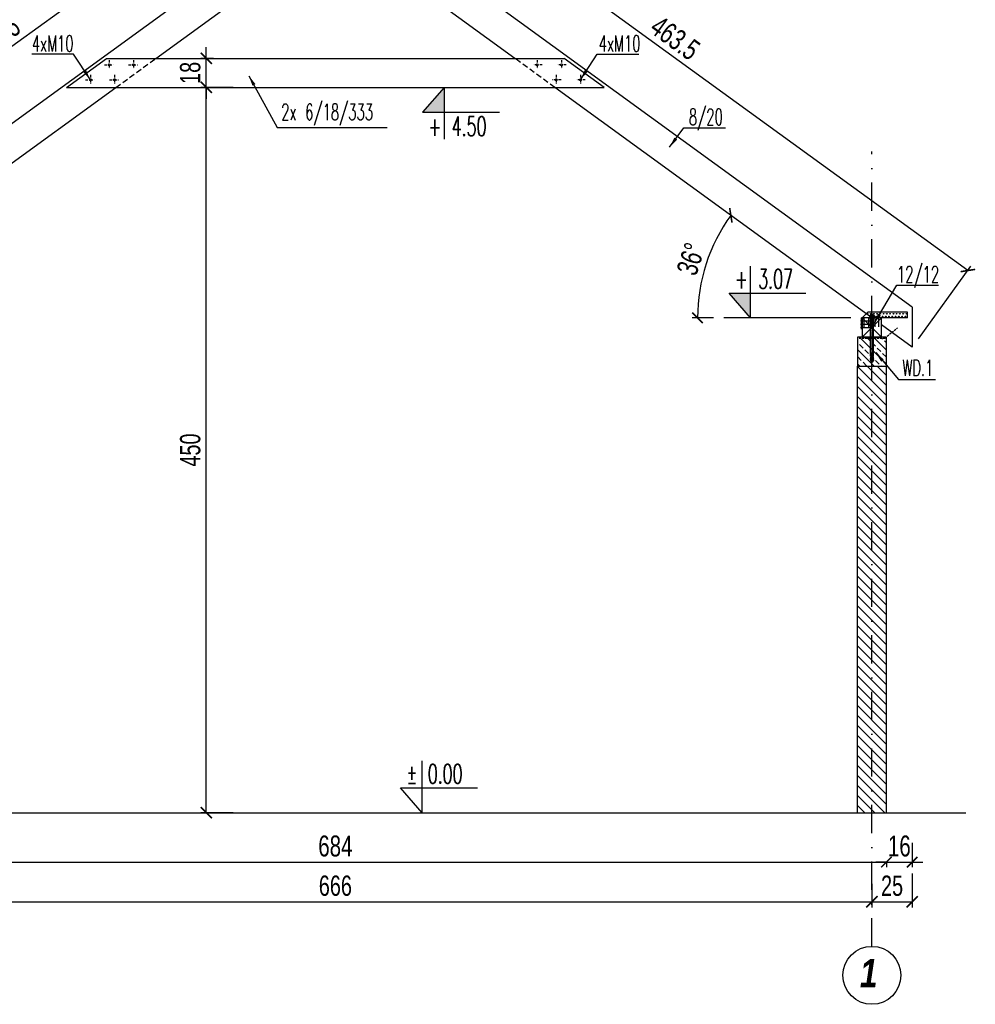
# Model space of a CAD drawing. Extents: x 10476 to 23681, y -304923 to -300723.
# Tile 13 of 25: x 21893 to 22486, y -304382 to -303771. Entities that reach past the tile are written whole.
import ezdxf

# ---------------------------------------------------------------- set-up
doc = ezdxf.new("R2010")
doc.units = 0
doc.header["$MEASUREMENT"] = 0
for name, pattern in [('DASH', [0.75, 0.5, -0.25]), ('DASHDOT', [1, 0.5, -0.25, 0, -0.25]), ('HIDDEN', [0.375, 0.25, -0.125])]:
    doc.linetypes.add(name, pattern=pattern)
doc.layers.get('0').update_dxf_attribs({"linetype": 'CONTINUOUS'})
doc.layers.get('DEFPOINTS').update_dxf_attribs({"linetype": 'CONTINUOUS'})
doc.layers.add('OBRYS', color=7, linetype='CONTINUOUS')
doc.styles.add('kursywa', font='arialbi.ttf', dxfattribs={"width": 0.8})
doc.styles.add('RAMKA', font='arial.ttf', dxfattribs={"width": 0.7})
doc.styles.get("Standard").update_dxf_attribs({"font": 'txt.shx', "width": 0.6})
doc.dimstyles.new('1-50', dxfattribs={"dimscale": 6.5, "dimtxt": 2, "dimasz": 1, "dimexe": 0.5, "dimexo": 1, "dimgap": 0.5, "dimtad": 1, "dimrnd": 0.5, "dimdsep": 46, "dimtxsty": 'RAMKA', "dimblk": 'ARCHTICK', "dimcen": 0, "dimclrd": 2, "dimclre": 2, "dimclrt": 7, "dimadec": 0, "dimazin": 2, "dimtfac": 1, "dimtix": 1, "dimtmove": 0, "dimatfit": 3, "dimfxl": 1, "dimtolj": 1, "dimarcsym": 0})
doc.dimstyles.new('1-75', dxfattribs={"dimscale": 7, "dimtxt": 1.8, "dimasz": 1, "dimexe": 0.5, "dimexo": 1, "dimgap": 0.5, "dimtad": 1, "dimrnd": 0.5, "dimdsep": 46, "dimtxsty": 'RAMKA', "dimblk": 'ARCHTICK', "dimcen": 0, "dimclrd": 2, "dimclre": 2, "dimclrt": 7, "dimadec": 0, "dimazin": 2, "dimtfac": 1, "dimtix": 1, "dimtmove": 0, "dimatfit": 3, "dimfxl": 1, "dimtolj": 1, "dimarcsym": 0})

# ---------------------------------------------------------------- blocks, each defined once
blk = doc.blocks.new('_ArchTick')
at = {"color": 0, "linetype": 'Continuous', "const_width": 0.15}
blk.add_lwpolyline([(-0.5, -0.5), (0.5, 0.5)], dxfattribs=at)
blk = doc.blocks.new('*D94')
at = {"color": 2, "lineweight": -2, "ltscale": 35, "transparency": 16777216}
blk.add_line((21854.47, -303956.11), (21867.64, -303956.11), dxfattribs=at)
blk.add_arc((21756.16, -303956.11), 108.23, 360, 36, dxfattribs=at)
at = {"layer": 'DEFPOINTS', "color": 0, "ltscale": 35, "transparency": 16777216}
for p in [(22106.17, -303701.81), (21862.03, -303933.6), (21756.16, -303956.11), (21780.79, -303956.11), (21847.97, -303956.11)]:
    blk.add_point(p, dxfattribs=at)
at = {"color": 2, "lineweight": -2, "ltscale": 35, "transparency": 16777216, "xscale": 6.5, "yscale": 6.5, "zscale": 6.5}
for p, rotation in [((21843.72, -303892.49), 126.0000000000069), ((21864.39, -303956.11), 269.999999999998)]:
    blk.add_blockref('_ArchTick', p, dxfattribs=dict(at, rotation=rotation))
at = {"color": 7, "ltscale": 35, "transparency": 16777216, "insert": (21868.5, -303919.6), "char_height": 13, "attachment_point": 5, "rotation": 288, "style": 'RAMKA'}
blk.add_mtext('\\A1;36°', dxfattribs=at)
blk = doc.blocks.new('*D95')
at = {"color": 2, "lineweight": -2, "ltscale": 35, "transparency": 16777216}
for p, q in [((21696.62, -303926.73), (22071.63, -303654.26)), ((22102.35, -303696.55), (22069.72, -303651.64)), ((21727.34, -303969.01), (21694.71, -303924.1))]:
    blk.add_line(p, q, dxfattribs=at)
at = {"layer": 'DEFPOINTS', "color": 0, "ltscale": 35, "transparency": 16777216}
for p in [(22071.63, -303654.26), (22106.17, -303701.81), (21731.16, -303974.27)]:
    blk.add_point(p, dxfattribs=at)
at = {"color": 2, "lineweight": -2, "ltscale": 35, "transparency": 16777216, "xscale": 6.5, "yscale": 6.5, "zscale": 6.5}
for p, rotation in [((22071.63, -303654.26), 36.00000000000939), ((21696.62, -303926.73), 216.0000000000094)]:
    blk.add_blockref('_ArchTick', p, dxfattribs=dict(at, rotation=rotation))
at = {"color": 7, "ltscale": 35, "transparency": 16777216, "insert": (21878.31, -303782.49), "char_height": 13, "attachment_point": 5, "rotation": 36, "style": 'RAMKA'}
blk.add_mtext('\\A1;463.5', dxfattribs=at)
blk = doc.blocks.new('*D97')
at = {"color": 2, "lineweight": -2, "ltscale": 35, "transparency": 16777216}
for p, q in [((21747.16, -304281.81), (21747.16, -304296.99)), ((21747.16, -304293.74), (22431.16, -304293.74)), ((22431.16, -304293.64), (22431.16, -304296.99))]:
    blk.add_line(p, q, dxfattribs=at)
at = {"layer": 'DEFPOINTS', "color": 0, "ltscale": 35, "transparency": 16777216}
for p in [(21747.16, -304275.31), (22431.16, -304287.14), (22431.16, -304293.74)]:
    blk.add_point(p, dxfattribs=at)
at = {"color": 2, "lineweight": -2, "ltscale": 35, "transparency": 16777216, "xscale": 6.5, "yscale": 6.5, "zscale": 6.5, "rotation": 180}
blk.add_blockref('_ArchTick', (21747.16, -304293.74), dxfattribs=at)
at = {"color": 2, "lineweight": -2, "ltscale": 35, "transparency": 16777216, "xscale": 6.5, "yscale": 6.5, "zscale": 6.5}
blk.add_blockref('_ArchTick', (22431.16, -304293.74), dxfattribs=at)
at = {"color": 7, "ltscale": 35, "transparency": 16777216, "insert": (22089.16, -304283.86), "char_height": 13, "attachment_point": 5, "style": 'RAMKA'}
blk.add_mtext('\\A1;684', dxfattribs=at)
blk = doc.blocks.new('*D98')
at = {"color": 2, "lineweight": -2, "ltscale": 35, "transparency": 16777216}
for p, q in [((22447.16, -304281.81), (22447.16, -304296.99)), ((22431.16, -304293.74), (22424.66, -304293.74)), ((22431.16, -304293.64), (22431.16, -304296.99)), ((22431.16, -304293.74), (22447.16, -304293.74)), ((22447.16, -304293.74), (22453.66, -304293.74))]:
    blk.add_line(p, q, dxfattribs=at)
at = {"layer": 'DEFPOINTS', "color": 0, "ltscale": 35, "transparency": 16777216}
for p in [(22447.16, -304275.31), (22431.16, -304287.14), (22447.16, -304293.74)]:
    blk.add_point(p, dxfattribs=at)
at = {"color": 2, "lineweight": -2, "ltscale": 35, "transparency": 16777216, "xscale": 6.5, "yscale": 6.5, "zscale": 6.5}
blk.add_blockref('_ArchTick', (22431.16, -304293.74), dxfattribs=at)
at = {"color": 2, "lineweight": -2, "ltscale": 35, "transparency": 16777216, "xscale": 6.5, "yscale": 6.5, "zscale": 6.5, "rotation": 180}
blk.add_blockref('_ArchTick', (22447.16, -304293.74), dxfattribs=at)
at = {"color": 7, "ltscale": 35, "transparency": 16777216, "insert": (22439.16, -304283.86), "char_height": 13, "attachment_point": 5, "style": 'RAMKA'}
blk.add_mtext('\\A1;16', dxfattribs=at)
blk = doc.blocks.new('*D99')
at = {"color": 2, "lineweight": -2, "ltscale": 35, "transparency": 16777216}
for p, q in [((22025.67, -303813.11), (22005.57, -303813.11)), ((22009.07, -304263.11), (22009.07, -303813.11)), ((22025.67, -304263.11), (22005.57, -304263.11))]:
    blk.add_line(p, q, dxfattribs=at)
at = {"layer": 'DEFPOINTS', "color": 0, "ltscale": 35, "transparency": 16777216}
for p in [(22009.07, -303813.11), (22032.67, -303813.11), (22032.67, -304263.11)]:
    blk.add_point(p, dxfattribs=at)
at = {"color": 2, "lineweight": -2, "ltscale": 35, "transparency": 16777216, "xscale": 7, "yscale": 7, "zscale": 7}
for p, rotation in [((22009.07, -303813.11), 90), ((22009.07, -304263.11), 270)]:
    blk.add_blockref('_ArchTick', p, dxfattribs=dict(at, rotation=rotation))
at = {"color": 7, "ltscale": 35, "transparency": 16777216, "insert": (21999.14, -304038.11), "char_height": 12.6, "attachment_point": 5, "rotation": 90, "style": 'RAMKA'}
blk.add_mtext('\\A1;450', dxfattribs=at)
blk = doc.blocks.new('*D100')
at = {"color": 2, "lineweight": -2, "ltscale": 35, "transparency": 16777216}
for p, q in [((22009.07, -303795.11), (22009.07, -303788.11)), ((22013.57, -303795.11), (22005.57, -303795.11)), ((22009.07, -303813.11), (22009.07, -303795.11)), ((22025.67, -303813.11), (22005.57, -303813.11)), ((22009.07, -303813.11), (22009.07, -303820.11))]:
    blk.add_line(p, q, dxfattribs=at)
at = {"layer": 'DEFPOINTS', "color": 0, "ltscale": 35, "transparency": 16777216}
for p in [(22009.07, -303795.11), (22020.57, -303795.11), (22032.67, -303813.11)]:
    blk.add_point(p, dxfattribs=at)
at = {"color": 2, "lineweight": -2, "ltscale": 35, "transparency": 16777216, "xscale": 7, "yscale": 7, "zscale": 7}
for p, rotation in [((22009.07, -303795.11), 270), ((22009.07, -303813.11), 90)]:
    blk.add_blockref('_ArchTick', p, dxfattribs=dict(at, rotation=rotation))
at = {"color": 7, "ltscale": 35, "transparency": 16777216, "insert": (21999.14, -303804.11), "char_height": 12.6, "attachment_point": 5, "rotation": 90, "style": 'RAMKA'}
blk.add_mtext('\\A1;18', dxfattribs=at)
blk = doc.blocks.new('W')
at = {"layer": 'OBRYS', "linetype": 'Continuous'}
for p, q in [((0, -32.09), (0, 0)), ((0, -32.09), (-13.28, -16.67)), ((-13.28, -16.67), (34.41, -16.67))]:
    blk.add_line(p, q, dxfattribs=at)
blk = doc.blocks.new('*D101')
at = {"color": 2, "lineweight": -2, "ltscale": 35, "transparency": 16777216}
for p, q in [((22075.97, -303696.55), (22108.6, -303651.64)), ((22481.7, -303926.73), (22106.69, -303654.26)), ((22450.98, -303969.01), (22483.61, -303924.1))]:
    blk.add_line(p, q, dxfattribs=at)
at = {"layer": 'DEFPOINTS', "color": 0, "ltscale": 35, "transparency": 16777216}
for p in [(22106.69, -303654.26), (22072.15, -303701.81), (22447.16, -303974.27)]:
    blk.add_point(p, dxfattribs=at)
at = {"color": 2, "lineweight": -2, "ltscale": 35, "transparency": 16777216, "xscale": 6.5, "yscale": 6.5, "zscale": 6.5}
for p, rotation in [((22106.69, -303654.26), 143.9999999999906), ((22481.7, -303926.73), 323.9999999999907)]:
    blk.add_blockref('_ArchTick', p, dxfattribs=dict(at, rotation=rotation))
at = {"color": 7, "ltscale": 35, "transparency": 16777216, "insert": (22300.01, -303782.49), "char_height": 13, "attachment_point": 5, "rotation": 324, "style": 'RAMKA'}
blk.add_mtext('\\A1;463.5', dxfattribs=at)
blk = doc.blocks.new('*D102')
at = {"color": 2, "lineweight": -2, "ltscale": 35, "transparency": 16777216}
blk.add_line((22323.85, -303956.11), (22310.68, -303956.11), dxfattribs=at)
blk.add_arc((22422.16, -303956.11), 108.23, 144, 180, dxfattribs=at)
at = {"layer": 'DEFPOINTS', "color": 0, "ltscale": 35, "transparency": 16777216}
for p in [(22072.15, -303701.81), (22323.28, -303912.08), (22330.35, -303956.11), (22397.53, -303956.11), (22422.16, -303956.11)]:
    blk.add_point(p, dxfattribs=at)
at = {"color": 2, "lineweight": -2, "ltscale": 35, "transparency": 16777216, "xscale": 6.5, "yscale": 6.5, "zscale": 6.5}
for p, rotation in [((22334.6, -303892.49), 53.99999999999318), ((22313.93, -303956.11), 270.0000000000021)]:
    blk.add_blockref('_ArchTick', p, dxfattribs=dict(at, rotation=rotation))
at = {"color": 7, "ltscale": 35, "transparency": 16777216, "insert": (22309.82, -303919.6), "char_height": 13, "attachment_point": 5, "rotation": 72, "style": 'RAMKA'}
blk.add_mtext('\\A1;36°', dxfattribs=at)
blk = doc.blocks.new('*D104')
at = {"color": 2, "lineweight": -2, "ltscale": 35, "transparency": 16777216}
for p, q in [((21756.16, -304306.54), (21756.16, -304321.91)), ((22422.16, -304307.33), (22422.16, -304321.91)), ((21756.16, -304318.41), (22422.16, -304318.41))]:
    blk.add_line(p, q, dxfattribs=at)
at = {"layer": 'DEFPOINTS', "color": 0, "ltscale": 35, "transparency": 16777216}
for p in [(21756.16, -304299.54), (22422.16, -304300.33), (22422.16, -304318.41)]:
    blk.add_point(p, dxfattribs=at)
at = {"color": 2, "lineweight": -2, "ltscale": 35, "transparency": 16777216, "xscale": 7, "yscale": 7, "zscale": 7, "rotation": 180}
blk.add_blockref('_ArchTick', (21756.16, -304318.41), dxfattribs=at)
at = {"color": 2, "lineweight": -2, "ltscale": 35, "transparency": 16777216, "xscale": 7, "yscale": 7, "zscale": 7}
blk.add_blockref('_ArchTick', (22422.16, -304318.41), dxfattribs=at)
at = {"color": 7, "ltscale": 35, "transparency": 16777216, "insert": (22089.16, -304308.48), "char_height": 12.6, "attachment_point": 5, "style": 'RAMKA'}
blk.add_mtext('\\A1;666', dxfattribs=at)
blk = doc.blocks.new('*D105')
at = {"color": 2, "lineweight": -2, "ltscale": 35, "transparency": 16777216}
for p, q in [((22447.16, -304300.74), (22447.16, -304321.91)), ((22422.16, -304307.33), (22422.16, -304321.91)), ((22422.16, -304318.41), (22447.16, -304318.41))]:
    blk.add_line(p, q, dxfattribs=at)
at = {"layer": 'DEFPOINTS', "color": 0, "ltscale": 35, "transparency": 16777216}
for p in [(22447.16, -304293.74), (22422.16, -304300.33), (22447.16, -304318.41)]:
    blk.add_point(p, dxfattribs=at)
at = {"color": 2, "lineweight": -2, "ltscale": 35, "transparency": 16777216, "xscale": 7, "yscale": 7, "zscale": 7, "rotation": 180}
blk.add_blockref('_ArchTick', (22422.16, -304318.41), dxfattribs=at)
at = {"color": 2, "lineweight": -2, "ltscale": 35, "transparency": 16777216, "xscale": 7, "yscale": 7, "zscale": 7}
blk.add_blockref('_ArchTick', (22447.16, -304318.41), dxfattribs=at)
at = {"color": 7, "ltscale": 35, "transparency": 16777216, "insert": (22434.66, -304308.48), "char_height": 12.6, "attachment_point": 5, "style": 'RAMKA'}
blk.add_mtext('\\A1;25', dxfattribs=at)

msp = doc.modelspace()

# ---------------------------------------------------------------- hatches: boundary and pattern name
at = {"linetype": 'Continuous', "ltscale": 35}
h = msp.add_hatch(dxfattribs=at)
h.set_pattern_fill('ANSI33', scale=25, angle=-90, style=0)
h.set_pattern_definition([(315, (192369.746, -280476.76), (4.41941738, 4.41941738), []), (315, (192369.746, -280481.1795), (4.41941738, 4.41941738), [3.125, -1.5625])])
h.paths.add_polyline_path([(22413.16027, -303986.10734), (22431.16027, -303986.10734), (22431.16027, -303968.10734), (22413.16027, -303968.10734)])
at = {"linetype": 'Continuous', "ltscale": 40}
h = msp.add_hatch(dxfattribs=at)
h.set_pattern_fill('ANSI31', color=2, scale=35, angle=-90, style=0)
h.set_pattern_definition([(315, (323801.3084, -282446.769), (3.09359217, 3.09359217), [])])
h.paths.add_polyline_path([(22431.16027, -304081.71386), (22431.16027, -303986.10734), (22413.16027, -303986.10734), (22413.16027, -304263.10734), (22431.16027, -304263.10734)])

# ---------------------------------------------------------------- linework, layer by layer
at = {"color": 7, "ltscale": 35}
for p, q in [((21731.16027, -303949.54954), (22089.16027, -303689.44732)), ((22447.16027, -303949.54954), (22089.16027, -303689.44732)), ((21977.75776, -303795.10734), (22106.17329, -303701.808)), ((22200.56278, -303795.10734), (22089.16027, -303714.16868)), ((21922.35945, -303813.10734), (21947.13433, -303795.10734)), ((21947.13433, -303795.10734), (22231.18621, -303795.10734)), ((22255.96108, -303813.10734), (22231.18621, -303795.10734)), ((21756.16027, -303956.10734), (21952.98288, -303813.10734)), ((21922.35945, -303813.10734), (22255.96108, -303813.10734)), ((22422.16027, -303956.10734), (22225.33765, -303813.10734)), ((22447.16027, -303949.54954), (22447.16027, -303974.2709)), ((22447.16027, -303974.2709), (22428.16027, -303960.46659))]:
    msp.add_line(p, q, dxfattribs=at)
at = {"color": 2, "linetype": 'DASH', "ltscale": 7}
for p, q in [((21952.98288, -303813.10734), (21977.75776, -303795.10734)), ((22225.33765, -303813.10734), (22200.56278, -303795.10734))]:
    msp.add_line(p, q, dxfattribs=at)
at = {"color": 2, "linetype": 'DASHDOT', "ltscale": 3}
for p, q in [((21945.87398, -303799.19469), (21951.87398, -303799.19469)), ((21948.87398, -303796.19469), (21948.87398, -303802.19469)), ((21960.83445, -303799.19469), (21966.83445, -303799.19469)), ((21963.83445, -303796.19469), (21963.83445, -303802.19469)), ((22217.48608, -303799.19469), (22211.48608, -303799.19469)), ((22214.48608, -303796.19469), (22214.48608, -303802.19469)), ((22232.44656, -303799.19469), (22226.44656, -303799.19469)), ((22229.44656, -303796.19469), (22229.44656, -303802.19469)), ((21937.11552, -303805.38734), (21937.11552, -303811.38734)), ((21952.076, -303805.38734), (21952.076, -303811.38734)), ((22226.24454, -303805.38734), (22226.24454, -303811.38734)), ((22241.20502, -303805.38734), (22241.20502, -303811.38734)), ((21934.11552, -303808.38734), (21940.11552, -303808.38734)), ((21949.076, -303808.38734), (21955.076, -303808.38734)), ((22229.24454, -303808.38734), (22223.24454, -303808.38734)), ((22244.20502, -303808.38734), (22238.20502, -303808.38734))]:
    msp.add_line(p, q, dxfattribs=at)
at = {"color": 2, "linetype": 'DASHDOT', "ltscale": 35}
msp.add_line((22422.16027, -304346.00926), (22422.16027, -303852.81008), dxfattribs=at)
at = {"color": 7, "ltscale": 25}
for p, q in [((22416.16027, -303956.10734), (22419.66027, -303952.60734)), ((22415.76091, -303963.19894), (22415.76091, -303956.10734))]:
    msp.add_line(p, q, dxfattribs=at)
at = {"color": 7}
for p, q in [((22444.16027, -303952.60734), (22419.66027, -303952.60734)), ((22444.16027, -303956.10734), (22444.16027, -303952.60734)), ((22444.16027, -303956.10734), (22415.76091, -303956.10734))]:
    msp.add_line(p, q, dxfattribs=at)
at = {"color": 2, "linetype": 'Continuous'}
for p, q in [((22421.54432, -303954.15734), (22421.36027, -303954.34139)), ((22422.77622, -303954.15734), (22421.54432, -303954.15734)), ((22421.56027, -303954.00734), (22421.66027, -303953.90734)), ((22422.76027, -303954.00734), (22421.56027, -303954.00734)), ((22421.56027, -303954.15734), (22421.56027, -303954.00734)), ((22421.66027, -303953.90734), (22422.66027, -303953.90734)), ((22422.16027, -303953.38115), (22422.16027, -303963.40082)), ((22422.66027, -303953.90734), (22422.76027, -303954.00734)), ((22422.76027, -303954.15734), (22422.76027, -303954.00734)), ((22422.96027, -303954.34139), (22422.77622, -303954.15734)), ((22423.66027, -303955.80734), (22420.66027, -303955.80734)), ((22420.66027, -303955.80734), (22420.66027, -303956.10734)), ((22420.66027, -303956.10734), (22423.66027, -303956.10734)), ((22420.77427, -303954.61473), (22420.96027, -303954.50734)), ((22420.77427, -303955.69995), (22420.77427, -303954.61473)), ((22420.96027, -303955.80734), (22420.77427, -303955.69995)), ((22420.96027, -303954.50734), (22423.36027, -303954.50734)), ((22421.36027, -303954.34139), (22422.96027, -303954.34139)), ((22421.36027, -303954.34139), (22421.36027, -303954.50734)), ((22421.36027, -303979.65734), (22421.36027, -303956.10734)), ((22421.46727, -303954.61473), (22421.46727, -303955.69995)), ((22421.48297, -303954.50734), (22421.48297, -303954.21869)), ((22422.83757, -303954.50734), (22422.83757, -303954.21869)), ((22422.85327, -303955.69995), (22422.85327, -303954.61473)), ((22422.96027, -303954.34139), (22422.96027, -303954.50734)), ((22422.96027, -303956.10734), (22422.96027, -303979.65734)), ((22423.36027, -303954.50734), (22423.54627, -303954.61473)), ((22423.54627, -303955.69995), (22423.36027, -303955.80734)), ((22423.54627, -303954.61473), (22423.54627, -303955.69995)), ((22423.66027, -303956.10734), (22423.66027, -303955.80734)), ((22422.16027, -303963.76285), (22422.16027, -303964.55109)), ((22422.76027, -303963.76285), (22422.16027, -303963.76285)), ((22422.16027, -303964.55109), (22422.76027, -303964.55109)), ((22422.16027, -303964.92026), (22422.16027, -303984.06944)), ((22422.26027, -303961.86285), (22422.66027, -303961.86285)), ((22422.26027, -303962.05109), (22422.26027, -303961.86285)), ((22422.66027, -303962.05109), (22422.26027, -303962.05109)), ((22422.49556, -303962.42755), (22422.26027, -303962.42755)), ((22422.26027, -303962.42755), (22422.26027, -303962.61578)), ((22422.26027, -303962.61578), (22422.49556, -303962.61578)), ((22422.42498, -303962.80402), (22422.26027, -303962.80402)), ((22422.26027, -303962.80402), (22422.26027, -303963.36873)), ((22422.26027, -303963.36873), (22422.66027, -303963.36873)), ((22422.26027, -303963.42756), (22422.66027, -303963.42756)), ((22422.26027, -303963.61579), (22422.26027, -303963.42756)), ((22422.66027, -303963.61579), (22422.26027, -303963.61579)), ((22422.26027, -303963.67462), (22422.66027, -303963.67462)), ((22422.26027, -303963.86285), (22422.26027, -303963.67462)), ((22422.37792, -303963.86285), (22422.26027, -303963.86285)), ((22422.26027, -303964.45109), (22422.26027, -303964.26285)), ((22422.26027, -303964.26285), (22422.37792, -303964.26285)), ((22422.66027, -303964.45109), (22422.26027, -303964.45109)), ((22422.37792, -303964.26285), (22422.37792, -303963.86285)), ((22422.42498, -303963.1805), (22422.42498, -303962.80402)), ((22422.66027, -303963.1805), (22422.42498, -303963.1805)), ((22422.49556, -303962.1099), (22422.49556, -303962.42755)), ((22422.66027, -303962.1099), (22422.49556, -303962.1099)), ((22422.49556, -303962.61578), (22422.49556, -303962.93344)), ((22422.49556, -303962.93344), (22422.66027, -303962.93344)), ((22422.66027, -303963.86285), (22422.54262, -303963.86285)), ((22422.54262, -303963.86285), (22422.54262, -303964.26285)), ((22422.54262, -303964.26285), (22422.66027, -303964.26285)), ((22422.66027, -303961.86285), (22422.66027, -303962.05109)), ((22422.66027, -303962.93344), (22422.66027, -303962.1099)), ((22422.66027, -303963.36873), (22422.66027, -303963.1805)), ((22422.66027, -303963.42756), (22422.66027, -303963.61579)), ((22422.66027, -303963.67462), (22422.66027, -303963.86285)), ((22422.66027, -303964.26285), (22422.66027, -303964.45109)), ((22422.76027, -303964.55109), (22422.76027, -303963.76285)), ((22421.28784, -303982.01765), (22421.37645, -303980.32699)), ((22421.37295, -303982.63838), (22421.32297, -303982.50177)), ((22421.36027, -303979.80739), (22421.36027, -303979.65734)), ((22422.96027, -303979.80739), (22421.36027, -303979.80739)), ((22421.46983, -303982.75449), (22421.37295, -303982.63838)), ((22421.38027, -303979.80739), (22422.94027, -303979.80739)), ((22421.38039, -303982.6509), (22421.38039, -303983.20734)), ((22422.94015, -303982.85388), (22421.38039, -303982.85388)), ((22421.58039, -303983.40734), (22421.38039, -303983.20734)), ((22421.38039, -303983.20734), (22422.94015, -303983.20734)), ((22421.38693, -303980.32699), (22422.35995, -303980.32699)), ((22421.6007, -303982.82384), (22421.46983, -303982.75449)), ((22422.74015, -303983.40734), (22421.58039, -303983.40734)), ((22421.5812, -303980.32699), (22421.5812, -303979.8672)), ((22421.74821, -303982.84205), (22421.6007, -303982.82384)), ((22421.97348, -303982.80063), (22421.74821, -303982.84205)), ((22422.09448, -303982.69682), (22421.97348, -303982.80063)), ((22422.17277, -303982.52161), (22422.09448, -303982.69682)), ((22422.21873, -303982.35479), (22422.17277, -303982.52161)), ((22422.2666, -303982.19322), (22422.21873, -303982.35479)), ((22422.29785, -303981.59703), (22422.2666, -303982.19322)), ((22422.35995, -303980.32699), (22422.34625, -303980.5883)), ((22422.537, -303980.5883), (22422.5233, -303980.32699)), ((22422.5233, -303980.32699), (22422.94505, -303980.32699)), ((22422.61537, -303982.15424), (22422.58463, -303981.56758)), ((22422.67251, -303982.33424), (22422.61537, -303982.15424)), ((22422.72946, -303982.52136), (22422.67251, -303982.33424)), ((22422.80692, -303982.69778), (22422.72946, -303982.52136)), ((22422.73934, -303979.8672), (22422.73934, -303980.32699)), ((22422.94015, -303983.20734), (22422.74015, -303983.40734)), ((22422.94558, -303982.82248), (22422.80692, -303982.69778)), ((22422.94015, -303983.20734), (22422.94015, -303982.81902)), ((22423.07238, -303982.81584), (22422.94557, -303982.82248)), ((22422.95719, -303980.32699), (22423.01305, -303981.53385)), ((22422.96027, -303979.65734), (22422.96027, -303979.80739)), ((22423.01305, -303981.53385), (22423.05689, -303982.48125)), ((22423.05689, -303982.48125), (22423.07238, -303982.81584))]:
    msp.add_line(p, q, dxfattribs=at)
at = {"color": 2, "ltscale": 35}
for p, q in [((22397.53387, -303956.10734), (22330.35117, -303956.10734)), ((22409.10019, -303956.10734), (22351.24108, -303956.10734)), ((22416.16027, -303968.10734), (22428.16027, -303956.10734)), ((22428.16027, -303968.10734), (22416.16027, -303956.10734)), ((21727.41336, -304263.10734), (22480.43774, -304263.10734))]:
    msp.add_line(p, q, dxfattribs=at)
at = {"color": 2, "ltscale": 25}
for p, q in [((22415.55204, -303957.90362), (22420.70965, -303957.90362)), ((22415.55204, -303960.08378), (22420.70965, -303960.08378)), ((22415.56017, -303958.15445), (22415.56017, -303957.69981)), ((22415.56017, -303960.33461), (22415.56017, -303959.87997)), ((22417.04102, -303955.88468), (22417.37065, -303955.88468)), ((22417.19492, -303955.87941), (22417.19492, -303961.58018)), ((22419.77888, -303955.88468), (22420.10851, -303955.88468)), ((22419.93278, -303955.87941), (22419.93278, -303961.58018)), ((22421.39009, -303955.88468), (22421.71972, -303955.88468)), ((22421.54399, -303955.87941), (22421.54399, -303961.58018)), ((22423.79848, -303955.88468), (22424.12811, -303955.88468)), ((22423.95238, -303955.87941), (22423.95238, -303961.58018)), ((22426.13073, -303955.88468), (22426.46035, -303955.88468)), ((22426.28463, -303955.87941), (22426.28463, -303961.58018)), ((22415.55204, -303962.08618), (22420.70965, -303962.08618)), ((22415.56017, -303962.33701), (22415.56017, -303961.88237))]:
    msp.add_line(p, q, dxfattribs=at)
at = {"color": 7, "linetype": 'Continuous'}
for p, q in [((22421.36027, -303958.15734), (22422.96027, -303958.15734)), ((22421.48297, -303956.10734), (22421.48297, -303958.15734)), ((22422.83757, -303958.15734), (22422.83757, -303956.10734))]:
    msp.add_line(p, q, dxfattribs=at)
at = {"color": 1, "linetype": 'HIDDEN', "ltscale": 5}
for p, q in [((22430.16027, -303968.60734), (22438.07394, -303962.21218)), ((22414.16027, -303968.60734), (22430.16027, -303968.60734))]:
    msp.add_line(p, q, dxfattribs=at)
at = {"linetype": 'Continuous'}
for p, q in [((22413.16027, -304263.10734), (22413.16027, -303986.10734)), ((22431.16027, -304263.10734), (22431.16027, -303986.10734))]:
    msp.add_line(p, q, dxfattribs=at)
at = {"color": 7, "ltscale": 35}
for points in [[(22416.16027, -303968.10734), (22428.16027, -303968.10734), (22428.16027, -303956.10734), (22416.16027, -303956.10734)], [(22413.16027, -303968.10734), (22413.16027, -303986.10734), (22431.16027, -303986.10734), (22431.16027, -303968.10734)]]:
    msp.add_lwpolyline(points, close=True, dxfattribs=at)
at = {"color": 7, "linetype": 'Continuous', "ltscale": 35}
for centre in [(21948.87398, -303799.19469), (21963.83445, -303799.19469), (22214.48608, -303799.19469), (22229.44656, -303799.19469), (21937.11552, -303808.38734), (21952.076, -303808.38734), (22226.24454, -303808.38734), (22241.20502, -303808.38734)]:
    msp.add_circle(centre, 0.6, dxfattribs=at)
at = {"color": 7, "ltscale": 25}
for centre in [(22419.46828, -303953.49999), (22421.45273, -303953.49999), (22423.43719, -303953.49999), (22425.42164, -303953.49999), (22427.40609, -303953.49999), (22429.39054, -303953.49999), (22431.37484, -303953.49999), (22433.42891, -303953.49999), (22435.51772, -303953.49999), (22437.50217, -303953.49999), (22439.48646, -303953.49999), (22441.54054, -303953.49999), (22443.59461, -303953.49999), (22424.79489, -303955.20495), (22426.77934, -303955.20495), (22428.76379, -303955.20495), (22430.74824, -303955.20495), (22432.73254, -303955.20495), (22434.78661, -303955.20495), (22436.87542, -303955.20495), (22438.85987, -303955.20495), (22440.84416, -303955.20495), (22442.89824, -303955.20495)]:
    msp.add_circle(centre, 0.20886, dxfattribs=at)
at = {"color": 2, "ltscale": 35}
msp.add_circle((22422.16027, -304363.99315), 17.9839, dxfattribs=at)
at = {"color": 2, "linetype": 'Continuous'}
for centre, radius, start, end in [((22421.12077, -303955.12005), 0.61271, 55.56153, 124.43847), ((22421.12077, -303955.19463), 0.61271, 235.56153, 304.438469), ((22422.16027, -303956.7971), 2.28976, 72.38303, 107.61697), ((22422.16027, -303953.51758), 2.28976, 252.38303, 287.616969), ((22423.19977, -303955.12005), 0.61271, 55.56153, 124.43847), ((22423.19977, -303955.19463), 0.61271, 235.56153, 304.438469), ((22423.23517, -303982.1197), 1.95, 177.00001, 191.29928), ((22421.52138, -303979.8672), 0.05982, 0, 90), ((22422.44437, -303981.61275), 0.14736, 17.85183, 173.87475), ((22422.44162, -303980.57388), 0.09645, 188.59794, 351.402059), ((22422.79915, -303979.8672), 0.05982, 90, 180)]:
    msp.add_arc(centre, radius, start, end, dxfattribs=at)
for points in [[(22156.59977, -303813.10734), (22143.31763, -303828.52573), (22156.59977, -303828.52573)], [(22346.81458, -303956.10734), (22333.53243, -303940.68895), (22346.81458, -303940.68895)]]:
    msp.add_solid(points, dxfattribs=at)

# ---------------------------------------------------------------- block references
at = {"xscale": -1, "rotation": 180}
msp.add_blockref('W', (22156.59977, -303845.19824), dxfattribs=at)
for p in [(22346.81458, -303924.01644), (22142.94977, -304231.01644)]:
    msp.add_blockref('W', p)

# ---------------------------------------------------------------- texts
at = {"color": 7, "ltscale": 35, "width": 0.6}
for s, p in [('4xM10', (21900.75259, -303790.87583)), ('4xM10', (22252.56795, -303790.87583)), ('2x 6/18/333', (22055.56914, -303833.36915)), ('8/20', (22308.55456, -303836.44827)), ('12/12', (22437.67972, -303934.09527)), ('WD.1', (22441.00519, -303992.12689))]:
    msp.add_text(s, height=10, dxfattribs=at).set_placement(p)
at = {"width": 0.6}
for s, p in [('+ 4.50', (22146.93977, -303843.26914)), ('+ 3.07', (22337.15458, -303937.94554)), ('%%P 0.00', (22133.28977, -304244.94554))]:
    msp.add_text(s, height=12, dxfattribs=at).set_placement(p)
at = {"color": 2, "ltscale": 35, "style": 'kursywa', "width": 0.8}
msp.add_text('1', height=17.5616, dxfattribs=at).set_placement((22414.69603, -304371.48811, -15.80544))

# ---------------------------------------------------------------- dimensions: what is measured, and where the dimension line sits
at = {"color": 2, "ltscale": 35}
for p1, p2, distance, picture, middle in [((21731.16027, -303974.2709), (22106.17329, -303701.808), 58.76717, '*D95', (21878.31, -303782.49311)), ((22447.16027, -303974.2709), (22072.14725, -303701.808), -58.76717, '*D101', (22300.01054, -303782.49311))]:
    dim = msp.add_aligned_dim(p1=p1, p2=p2, distance=distance, dimstyle='1-50', dxfattribs=at)
    dim.commit()
    dim.dimension.update_dxf_attribs({"geometry": picture, "text_midpoint": middle})
for base, line1, line2, picture, middle in [((21862.02902, -303933.60424), ((21780.78667, -303956.10734), (21847.96937, -303956.10734)), ((21756.16027, -303956.10734), (22106.17329, -303701.808)), '*D94', (21868.50458, -303919.60446)), ((22323.28366, -303912.08464), ((22397.53387, -303956.10734), (22330.35117, -303956.10734)), ((22422.16027, -303956.10734), (22072.14725, -303701.808)), '*D102', (22309.81596, -303919.60446))]:
    dim = msp.add_angular_dim_2l(base=base, line1=line1, line2=line2, dimstyle='1-50', dxfattribs=at)
    dim.commit()
    dim.dimension.update_dxf_attribs({"geometry": picture, "text_midpoint": middle})
dim = msp.add_linear_dim(base=(22009.06977, -303795.10734), p1=(22032.66977, -303813.10734), p2=(22020.56977, -303795.10734), angle=90, dimstyle='1-75', override={"dimtmove": 1}, dxfattribs=at)
dim.commit()
dim.dimension.update_dxf_attribs({"geometry": '*D100', "text_midpoint": (21999.13655, -303804.10734)})
dim = msp.add_linear_dim(base=(22009.06977, -303813.10734), p1=(22032.66977, -304263.10734), p2=(22032.66977, -303813.10734), angle=90, dimstyle='1-75', dxfattribs=at)
dim.commit()
dim.dimension.update_dxf_attribs({"geometry": '*D99', "text_midpoint": (21999.13655, -304038.10734)})
for base, p1, p2, dimstyle, picture, middle in [((22431.16027, -304293.74388), (21747.16027, -304275.30781), (22431.16027, -304287.14425), '1-50', '*D97', (22089.16027, -304283.85643)), ((22447.16027, -304293.74388), (22431.16027, -304287.14425), (22447.16027, -304275.30781), '1-50', '*D98', (22439.16027, -304283.85643)), ((22447.16027, -304318.41335), (22422.16027, -304300.33335), (22447.16027, -304293.74388), '1-75', '*D105', (22434.66027, -304308.48013)), ((22422.16027, -304318.41335), (21756.16027, -304299.54335), (22422.16027, -304300.33335), '1-75', '*D104', (22089.16027, -304308.48013))]:
    dim = msp.add_linear_dim(base=base, p1=p1, p2=p2, dimstyle=dimstyle, override={"dimtmove": 1}, dxfattribs=at)
    dim.commit()
    dim.dimension.update_dxf_attribs({"geometry": picture, "text_midpoint": middle})

# ---------------------------------------------------------------- leaders
for points in [[(21937.11552, -303808.38734), (21926.69968, -303792.55225), (21900.83968, -303792.55225)], [(22241.20502, -303808.38734), (22251.62085, -303792.55225), (22277.48085, -303792.55225)], [(22035.49616, -303805.84845), (22053.03311, -303838.05017), (22121.35477, -303838.05017)], [(22296.59077, -303850.14335), (22305.45077, -303838.12469), (22331.31077, -303838.12469)], [(22423.50055, -303959.55712), (22437.57593, -303935.77169), (22463.43593, -303935.77169)], [(22424.52077, -303977.66335), (22438.69361, -303994.42908), (22461.56312, -303994.42908)]]:
    msp.add_leader(points, dimstyle='1-50', override={"dimgap": 0.6, "dimtad": 0}, dxfattribs=at)

doc.saveas('drawing.dxf')
